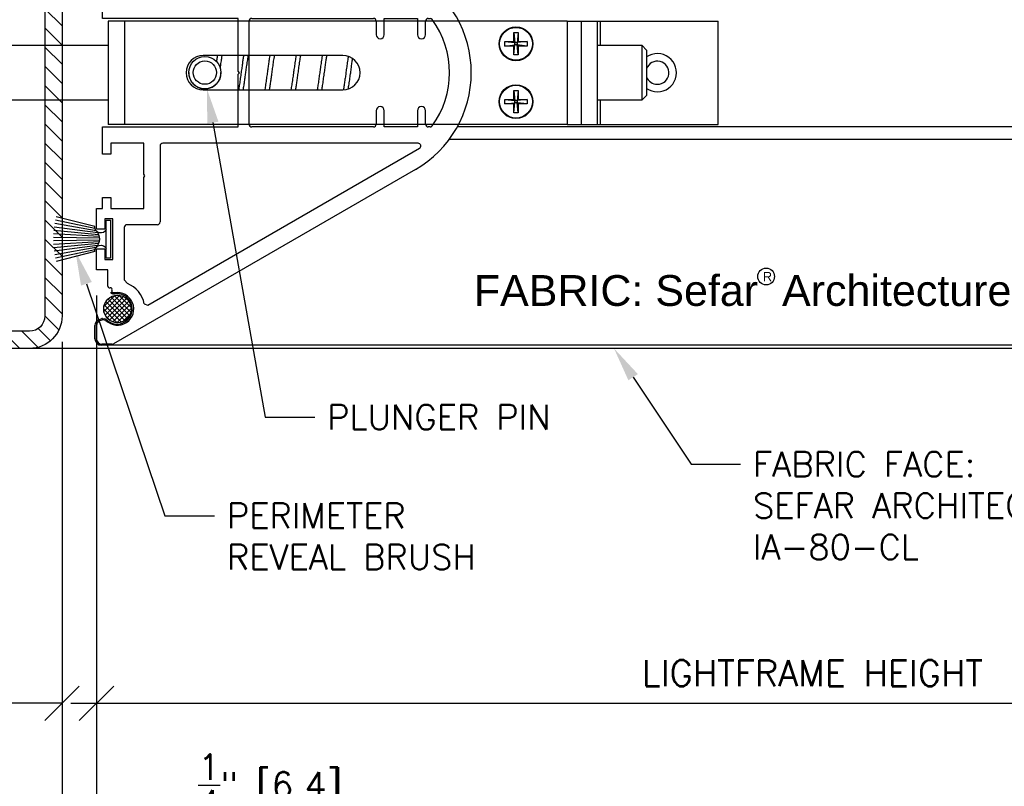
# Model space of a CAD drawing. Header units: inches. Extents: x 0 to 70.2, y -46 to 53.5.
# Tile 4 of 33: x 16 to 23.2, y 4.7 to 10.3. Entities that reach past the tile are written whole.
import ezdxf
from ezdxf import colors
from ezdxf.entities.mleader import LeaderData, LeaderLine
from ezdxf.math import Vec2, Vec3

# ---------------------------------------------------------------- set-up
doc = ezdxf.new("R2010")
doc.units = ezdxf.units.IN
doc.header["$MEASUREMENT"] = 0
for name, color, linetype in [('1-ARCH', 1, 'Continuous'), ('1-DIM', 4, 'Continuous'), ('1-MOUNT', 155, 'Continuous'), ('1-PANEL EDGE', 2, 'Continuous'), ('1-TEXT', 2, 'Continuous')]:
    doc.layers.add(name, color=color, linetype=linetype)
doc.styles.add('TEXT', font='romans.shx')
doc.dimstyles.new('DIM 6-12', dxfattribs={"dimscale": 2, "dimtxt": 0.09375, "dimasz": 0.125, "dimexe": 0.09375, "dimexo": 0.09375, "dimgap": 0.0625, "dimtad": 1, "dimdec": 5, "dimzin": 3, "dimdsep": 46, "dimlunit": 5, "dimtxsty": 'TEXT', "dimblk": 'OBLIQUE', "dimcen": 0.09375, "dimdle": 0.09375, "dimclrd": 256, "dimclre": 4, "dimclrt": 2, "dimadec": 0, "dimazin": 0, "dimtfac": 1, "dimtdec": 5, "dimtmove": 0, "dimatfit": 3, "dimfxl": 0, "dimtolj": 1, "dimtzin": 0, "dimlwd": -1, "dimlwe": -1, "dimarcsym": 0})
pattern_1 = [(45, (3041.921892, -1573.533156), (-0.01767766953, 0.01767766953), []), (135, (3041.921892, -1573.533156), (-0.01767766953, -0.01767766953), [])]

# ---------------------------------------------------------------- blocks, each defined once
blk = doc.blocks.new('Rahmenprofil')
at = {"layer": '1-MOUNT'}
for p, q in [((-0.1, 60), (1.77, 60)), ((2.02, 59.93), (57.66, 27.81)), ((-1.1, 56.57), (-1.1, 59)), ((-0.08, 55.5), (-0.45, 55.63)), ((0.52, 55.56), (0.07, 55.48)), ((7.68, 52.6), (8.32, 52.83)), ((8.32, 52.83), (58.37, 23.93)), ((1, 46.29), (1, 49.35)), ((1.94, 50.53), (2.13, 50.56)), ((4, 48.14), (4.58, 48.85)), ((4, 38.5), (4, 48.14)), ((-1.1, 42.45), (-1.1, 46.29)), ((-1.1, 46.29), (1, 46.29)), ((1.9, 44.4), (0.4, 44.4)), ((0.4, 44.4), (0.4, 42.45)), ((1.9, 36.9), (1.9, 44.4)), ((0.4, 42.45), (-1.1, 42.45)), ((-1.1, 35), (-1.1, 38.85)), ((-1.1, 38.85), (0.4, 38.85)), ((0.4, 38.85), (0.4, 36.9)), ((0.4, 36.9), (1.9, 36.9)), ((10.1, 38), (4.5, 38)), ((10.6, 23.5), (10.6, 37.5)), ((0, 35), (-1.1, 35)), ((0, 33), (0, 35)), ((7.6, 35), (1.5, 35)), ((1.5, 35), (1.5, 33)), ((7.6, 29.3), (7.6, 35)), ((1.5, 33), (0, 33)), ((7.8, 29), (7.6, 29.3)), ((7.6, 28.7), (7.8, 29)), ((7.6, 23), (7.6, 28.7)), ((0, 20), (0, 25)), ((0, 25), (1.5, 25)), ((1.5, 25), (1.5, 23)), ((1.5, 23), (7.6, 23)), ((58.12, 23), (11.1, 23)), ((25, 20), (0, 20)), ((25, 10.3), (25, 20)), ((27.5, 20), (49.9, 20)), ((51.9, 17), (51.9, 20)), ((51.9, 20), (58, 20)), ((58, 20), (58, 17)), ((60, 20), (60.33, 20)), ((27, 0.5), (27, 19.5)), ((50.4, 19.5), (50.4, 17)), ((59.5, 17), (59.5, 19.5)), ((25.2, 10), (25, 10.3)), ((25, 9.7), (25.2, 10)), ((25, 0), (25, 9.7)), ((50.4, 3), (50.4, 0.5)), ((51.9, 0), (51.9, 3)), ((58, 3), (58, 0)), ((59.5, 0.5), (59.5, 3)), ((0, -5), (0, 0)), ((0, 0), (25, 0)), ((49.9, 0), (27.5, 0)), ((58, 0), (51.9, 0)), ((60.33, 0), (60, 0)), ((7.6, -3), (1.5, -3)), ((1.5, -3), (1.5, -5)), ((7.6, -8.7), (7.6, -3)), ((10.6, -3.5), (10.6, -17.5)), ((58.12, -3), (11.1, -3)), ((1.5, -5), (0, -5)), ((8.32, -32.83), (58.37, -3.93)), ((57.66, -7.81), (2.02, -39.93)), ((7.8, -9), (7.6, -8.7)), ((7.6, -9.3), (7.8, -9)), ((7.6, -15), (7.6, -9.3)), ((0, -15), (0, -13)), ((0, -13), (1.5, -13)), ((1.5, -13), (1.5, -15)), ((-1.1, -18.85), (-1.1, -15)), ((-1.1, -15), (0, -15)), ((1.5, -15), (7.6, -15)), ((1.9, -16.9), (0.4, -16.9)), ((0.4, -16.9), (0.4, -18.85)), ((1.9, -24.4), (1.9, -16.9)), ((10.1, -18), (4.5, -18)), ((0.4, -18.85), (-1.1, -18.85)), ((4, -18.5), (4, -28.14)), ((-1.1, -26.29), (-1.1, -22.45)), ((-1.1, -22.45), (0.4, -22.45)), ((0.4, -22.45), (0.4, -24.4)), ((0.4, -24.4), (1.9, -24.4)), ((1, -26.29), (-1.1, -26.29)), ((1, -29.35), (1, -26.29)), ((4, -28.14), (4.58, -28.85)), ((2.13, -30.56), (1.94, -30.53)), ((7.68, -32.6), (8.32, -32.83)), ((-0.45, -35.63), (-0.08, -35.5)), ((0.07, -35.48), (0.52, -35.56)), ((-1.1, -39), (-1.1, -36.57)), ((1.77, -40), (-0.1, -40))]:
    blk.add_line(p, q, dxfattribs=at)
for centre, radius, start, end in [((-0.1, 59), 1, 90, 180), ((1.77, 59.5), 0.5, 60, 90), ((-0.1, 56.57), 1, 180, 249.6578), ((2.76, 53.51), 3, 259.2937, 135.3169), ((0.02, 55.78), 0.3, 249.6578, 279.6578), ((0.49, 55.76), 0.2, 279.6578, 315.3169), ((2.76, 53.51), 5, 291.3304, 349.5634), ((1.3, 49.35), 0.3, 72.1882, 180), ((1.48, 49.92), 0.3, 252.1882, 31.625), ((1.99, 50.23), 0.3, 99.6578, 211.625), ((2.17, 50.36), 0.2, 79.2937, 99.6578), ((4.5, 38.5), 0.5, 180, 270), ((10.1, 37.5), 0.5, 0, 90), ((47.37, 10), 20.56, 300, 60), ((58.12, 23.5), 0.5, 270, 60), ((11.1, 23.5), 0.5, 180, 270), ((27.5, 19.5), 0.5, 90, 180), ((49.9, 19.5), 0.5, 0, 90), ((60, 19.5), 0.5, 90, 180), ((60.33, 19.5), 0.5, 36.2539, 90), ((47.37, 10), 16.56, 323.7461, 36.2539), ((51.15, 17), 0.75, 180, 0), ((58.75, 17), 0.75, 180, 0), ((51.15, 3), 0.75, 0, 180), ((58.75, 3), 0.75, 0, 180), ((27.5, 0.5), 0.5, 180, 270), ((49.9, 0.5), 0.5, 270, 0), ((60, 0.5), 0.5, 180, 270), ((60.33, 0.5), 0.5, 270, 323.7461), ((11.1, -3.5), 0.5, 90, 180), ((58.12, -3.5), 0.5, 300, 90), ((4.5, -18.5), 0.5, 90, 180), ((10.1, -17.5), 0.5, 270, 0), ((2.76, -33.51), 5, 10.4366, 68.6696), ((2.76, -33.51), 3, 224.6831, 100.7063), ((1.3, -29.35), 0.3, 180, 287.8118), ((1.48, -29.92), 0.3, 328.375, 107.8118), ((1.99, -30.23), 0.3, 148.375, 260.3422), ((2.17, -30.36), 0.2, 260.3422, 280.7063), ((-0.1, -36.57), 1, 110.3422, 180), ((0.02, -35.78), 0.3, 80.3422, 110.3422), ((0.49, -35.76), 0.2, 44.6831, 80.3422), ((-0.1, -39), 1, 180, 270), ((1.77, -39.5), 0.5, 270, 300)]:
    blk.add_arc(centre, radius, start, end, dxfattribs=at)
blk = doc.blocks.new('Bürstendichtung')
at = {"layer": '1-MOUNT'}
for p, q in [((7387.29, -19153.63), (7394.9, -19152.32)), ((7387.49, -19153.23), (7394.78, -19151.69)), ((7387.53, -19152.85), (7394.63, -19151.07)), ((7386.72, -19154.7), (7395.11, -19154.23)), ((7386.82, -19154.37), (7395.07, -19153.59)), ((7386.99, -19154.02), (7394.99, -19152.95)), ((7386.68, -19155.02), (7395.14, -19154.87)), ((7386.68, -19155.34), (7395.14, -19155.51)), ((7386.73, -19155.66), (7395.11, -19156.15)), ((7386.73, -19155.66), (7395.11, -19156.15)), ((7386.83, -19155.99), (7395.06, -19156.79)), ((7387.01, -19156.34), (7394.99, -19157.42)), ((7387.31, -19156.73), (7394.89, -19158.05)), ((7387.5, -19157.13), (7394.77, -19158.68)), ((7387.53, -19157.48), (7394.63, -19159.27))]:
    blk.add_line(p, q, dxfattribs=at)
blk.add_lwpolyline([(7384.63, -19158.67), (7385.43, -19158.67), (7385.43, -19151.67), (7384.63, -19151.67), (7384.63, -19158.67)], dxfattribs=at)
for centre, radius, start, end in [((7386.43, -19152.95), 1.1, 203.9163, 4.8512), ((7388.9, -19155.17), 2.22, 136.126, 223.874), ((7386.43, -19157.39), 1.1, 355.1488, 156.0837)]:
    blk.add_arc(centre, radius, start, end, dxfattribs=at)
blk = doc.blocks.new('LF_SpringBolt3')
at = {"layer": '1-MOUNT'}
for p, q in [((-23.94, 9.52), (-23.94, -9.52)), ((-20.97, 9.52), (-23.94, 9.52)), ((-20.97, 9.52), (-20.97, -9.52)), ((60.58, 9.52), (-20.97, 9.52)), ((60.58, 9.52), (63.21, 9.52)), ((60.58, 9.52), (60.58, -9.52)), ((63.21, -9.52), (63.21, 9.52)), ((63.21, 9.52), (66.18, 9.52)), ((66.18, -9.52), (66.18, 9.52)), ((66.18, 9.52), (66.74, 9.52)), ((66.74, 9.52), (88.42, 9.52)), ((66.74, 4.98), (66.74, 9.52)), ((88.42, -9.52), (88.42, 9.52)), ((50.74, 7.39), (51.57, 7.39)), ((50.74, 5.75), (50.74, 7.39)), ((50.74, 7.39), (50.95, 5.54)), ((51.57, 7.39), (51.37, 5.54)), ((51.57, 7.39), (51.57, 5.75)), ((49.1, 4.91), (49.1, 5.75)), ((49.1, 5.75), (50.74, 5.75)), ((49.1, 5.75), (50.95, 5.54)), ((50.95, 5.54), (50.74, 5.75)), ((50.95, 5.54), (51.37, 5.54)), ((50.95, 5.12), (50.95, 5.54)), ((51.57, 5.75), (51.37, 5.54)), ((53.21, 5.75), (51.37, 5.54)), ((51.37, 5.54), (51.37, 5.12)), ((51.57, 5.75), (53.21, 5.75)), ((53.21, 5.75), (53.21, 4.91)), ((-45.14, 4.98), (-45.95, 4.17)), ((-45.95, -4.17), (-45.95, 4.17)), ((-23.94, 4.98), (-45.14, 4.98)), ((-45.14, 4.98), (-45.14, -4.98)), ((49.1, 4.91), (50.95, 5.12)), ((50.74, 4.91), (49.1, 4.91)), ((50.74, 4.91), (50.95, 5.12)), ((50.74, 3.28), (50.95, 5.12)), ((50.74, 3.28), (50.74, 4.91)), ((51.37, 5.12), (50.95, 5.12)), ((53.21, 4.91), (51.37, 5.12)), ((51.37, 5.12), (51.57, 4.91)), ((51.57, 3.28), (51.37, 5.12)), ((51.57, 4.91), (51.57, 3.28)), ((53.21, 4.91), (51.57, 4.91)), ((74.4, 4.98), (66.18, 4.98)), ((75.21, 4.17), (74.4, 4.98)), ((74.4, -4.98), (74.4, 4.98)), ((75.21, 4.17), (75.21, -4.17)), ((19.27, 3.16), (-6.46, 3.16)), ((51.57, 3.28), (50.74, 3.28)), ((-9.11, 0.01), (-9.11, 0)), ((-3.18, 0), (-3.18, 0.01)), ((-6.46, -3.16), (19.27, -3.16)), ((50.74, -3.28), (51.57, -3.28)), ((50.74, -4.91), (50.74, -3.28)), ((50.74, -3.28), (50.95, -5.12)), ((51.57, -3.28), (51.37, -5.12)), ((51.57, -3.28), (51.57, -4.91)), ((-45.95, -4.17), (-45.14, -4.98)), ((-45.14, -4.98), (-23.94, -4.98)), ((49.1, -5.75), (49.1, -4.91)), ((49.1, -4.91), (50.74, -4.91)), ((49.1, -4.91), (50.95, -5.12)), ((50.95, -5.12), (50.74, -4.91)), ((50.95, -5.12), (51.37, -5.12)), ((50.95, -5.54), (50.95, -5.12)), ((51.57, -4.91), (51.37, -5.12)), ((53.21, -4.91), (51.37, -5.12)), ((51.37, -5.12), (51.37, -5.54)), ((51.57, -4.91), (53.21, -4.91)), ((53.21, -4.91), (53.21, -5.75)), ((66.18, -4.98), (74.4, -4.98)), ((66.74, -9.52), (66.74, -4.98)), ((74.4, -4.98), (75.21, -4.17)), ((49.1, -5.75), (50.95, -5.54)), ((50.74, -5.75), (49.1, -5.75)), ((50.74, -7.39), (50.95, -5.54)), ((50.74, -5.75), (50.95, -5.54)), ((50.74, -7.39), (50.74, -5.75)), ((51.37, -5.54), (50.95, -5.54)), ((51.57, -7.39), (51.37, -5.54)), ((51.37, -5.54), (51.57, -5.75)), ((53.21, -5.75), (51.37, -5.54)), ((51.57, -5.75), (51.57, -7.39)), ((53.21, -5.75), (51.57, -5.75)), ((51.57, -7.39), (50.74, -7.39)), ((-20.97, -9.52), (-23.94, -9.52)), ((60.58, -9.52), (-20.97, -9.52)), ((60.58, -9.52), (63.21, -9.52)), ((63.21, -9.52), (66.18, -9.52)), ((66.18, -9.52), (66.74, -9.52)), ((66.74, -9.52), (88.42, -9.52))]:
    blk.add_line(p, q, dxfattribs=at)
for centre, radius in [((51.16, 5.33), 3.12), ((51.16, 5.33), 3.02), ((-6.15, 0.01), 2.97), ((-6.15, 0.01), 2.15), ((51.16, -5.33), 3.12), ((51.16, -5.33), 3.02)]:
    blk.add_circle(centre, radius, dxfattribs=at)
for centre, radius, start, end in [((-6.46, 0), 3.16, 90, 270), ((19.27, 0), 3.16, 270, 90), ((77.2, 0), 3.52, 270, 124.5162), ((77.2, 0), 2.13, 270, 159.6745), ((77.2, 0), 2.13, 200.3255, 270), ((77.2, 0), 3.52, 235.4838, 270)]:
    blk.add_arc(centre, radius, start, end, dxfattribs=at)
for points, knots in [([(-3.84, 3.16), (-3.88, 2.93), (-3.93, 2.57), (-3.99, 2.17), (-4.01, 2.03)], [0, 0, 0, 0, 0.6378752, 1, 1, 1, 1]), ([(-3.32, 0.81), (-3.29, 1.01), (-3.21, 1.58), (-3.09, 2.37), (-3.01, 2.91), (-2.97, 3.13)], [0, 0, 0, 0, 0.241534, 0.691453, 1, 1, 1, 1]), ([(0.98, 3.16), (0.95, 2.92), (0.87, 2.44), (0.75, 1.63), (0.63, 0.73), (0.49, -0.27), (0.34, -1.33), (0.19, -2.31), (0.1, -2.92), (0.05, -3.16), (0.05, -3.16)], [0, 0, 0, 0, 0.120837, 0.24625, 0.377183, 0.523505, 0.688433, 0.855096, 0.997092, 1, 1, 1, 1]), ([(0.93, -3.16), (0.97, -2.88), (1.07, -2.32), (1.2, -1.41), (1.33, -0.5), (1.45, 0.42), (1.59, 1.39), (1.73, 2.35), (1.82, 2.91), (1.86, 3.16)], [0, 0, 0, 0, 0.150741, 0.2964635, 0.4316106, 0.5604669, 0.7055656, 0.8682566, 1, 1, 1, 1]), ([(5.81, 3.16), (5.78, 2.97), (5.71, 2.52), (5.59, 1.73), (5.47, 0.83), (5.34, -0.11), (5.19, -1.13), (5.04, -2.15), (4.94, -2.84), (4.88, -3.13), (4.88, -3.16)], [0, 0, 0, 0, 0.097133, 0.2369338, 0.3666821, 0.5007488, 0.6530897, 0.8220158, 0.9828218, 1, 1, 1, 1]), ([(5.75, -3.16), (5.77, -3.08), (5.82, -2.76), (5.92, -2.13), (6.04, -1.3), (6.17, -0.41), (6.3, 0.55), (6.44, 1.58), (6.58, 2.49), (6.66, 2.99), (6.69, 3.16)], [0, 0, 0, 0, 0.046997, 0.181494, 0.312591, 0.44025, 0.578891, 0.735808, 0.906679, 1, 1, 1, 1]), ([(10.64, 3.16), (10.62, 3.06), (10.56, 2.66), (10.44, 1.87), (10.3, 0.87), (10.16, -0.14), (10.01, -1.2), (9.86, -2.25), (9.75, -2.87), (9.7, -3.16)], [0, 0, 0, 0, 0.0532998, 0.2154366, 0.365836, 0.5051875, 0.6614234, 0.8394436, 1, 1, 1, 1]), ([(10.58, -3.16), (10.59, -3.08), (10.65, -2.77), (10.74, -2.15), (10.87, -1.29), (11.01, -0.32), (11.15, 0.75), (11.31, 1.83), (11.43, 2.65), (11.49, 3.05), (11.51, 3.16)], [0, 0, 0, 0, 0.0480838, 0.1736446, 0.3081735, 0.4535158, 0.6104099, 0.7815459, 0.9413027, 1, 1, 1, 1]), ([(15.47, 3.16), (15.45, 3.06), (15.37, 2.62), (15.25, 1.77), (15.1, 0.72), (14.97, -0.29), (14.82, -1.3), (14.68, -2.29), (14.58, -2.88), (14.53, -3.16)], [0, 0, 0, 0, 0.056397, 0.233949, 0.390134, 0.529663, 0.680422, 0.843136, 1, 1, 1, 1]), ([(15.4, -3.16), (15.44, -2.97), (15.52, -2.48), (15.65, -1.57), (15.81, -0.49), (15.95, 0.58), (16.09, 1.56), (16.22, 2.42), (16.3, 2.92), (16.34, 3.16)], [0, 0, 0, 0, 0.106215, 0.264768, 0.437063, 0.595219, 0.741555, 0.877063, 1, 1, 1, 1]), ([(20.26, 2.97), (20.24, 2.86), (20.17, 2.43), (20.05, 1.61), (19.91, 0.6), (19.79, -0.34), (19.66, -1.24), (19.52, -2.12), (19.42, -2.79), (19.37, -3.09), (19.36, -3.15)], [0, 0, 0, 0, 0.057718, 0.232397, 0.388826, 0.526345, 0.661832, 0.807932, 0.963476, 1, 1, 1, 1]), ([(20.26, -2.98), (20.29, -2.78), (20.38, -2.26), (20.52, -1.33), (20.67, -0.28), (20.8, 0.69), (20.92, 1.57), (21.01, 2.2), (21.06, 2.52), (21.07, 2.59)], [0, 0, 0, 0, 0.122851, 0.320395, 0.502939, 0.664, 0.811265, 0.962056, 1, 1, 1, 1]), ([(-9.11, 0), (-9.11, -0.07), (-9.11, -0.22), (-9.08, -0.45), (-9.04, -0.67), (-8.96, -0.96), (-8.82, -1.31), (-8.59, -1.7), (-8.3, -2.05), (-8.01, -2.32), (-7.74, -2.51), (-7.51, -2.64), (-7.27, -2.75), (-6.97, -2.85), (-6.61, -2.94), (-6.2, -2.97), (-5.78, -2.95), (-5.38, -2.87), (-4.99, -2.74), (-4.61, -2.55), (-4.25, -2.3), (-3.97, -2.02), (-3.76, -1.77), (-3.62, -1.55), (-3.49, -1.32), (-3.38, -1.07), (-3.3, -0.83), (-3.24, -0.58), (-3.2, -0.33), (-3.18, -0.13), (-3.19, -0.02), (-3.19, 0)], [0, 0, 0, 0, 0.023421, 0.047024, 0.071189, 0.09554, 0.14249, 0.190629, 0.241214, 0.292972, 0.321092, 0.349414, 0.378424, 0.407702, 0.450714, 0.494929, 0.537966, 0.582295, 0.625059, 0.668737, 0.718873, 0.770138, 0.798363, 0.826795, 0.855925, 0.885321, 0.911617, 0.938141, 0.965431, 0.993005, 1, 1, 1, 1])]:
    blk.add_open_spline(points, degree=3, knots=knots, dxfattribs=at)
blk = doc.blocks.new('_Oblique')
at = {"color": 0, "linetype": 'ByBlock', "lineweight": -2}
blk.add_line((-0.5, -0.5), (0.5, 0.5), dxfattribs=at)
blk = doc.blocks.new('*D51')
at = {"layer": '1-DIM', "color": 4, "transparency": 16777216}
for p, q in [((15.3261, 7.9667), (15.3261, 5.1579)), ((16.3261, 7.9667), (16.3261, 5.1579))]:
    blk.add_line(p, q, dxfattribs=at)
at = {"layer": '1-DIM', "transparency": 16777216}
for p, q in [((15.3261, 5.3454), (13.3529, 5.3454)), ((16.3261, 5.3454), (15.1386, 5.3454))]:
    blk.add_line(p, q, dxfattribs=at)
at = {"layer": 'Defpoints', "color": 0, "transparency": 16777216}
for p in [(15.3261, 8.1542), (16.3261, 8.1542), (16.3261, 5.3454)]:
    blk.add_point(p, dxfattribs=at)
at = {"layer": '1-DIM', "transparency": 16777216, "xscale": 0.25, "yscale": 0.25, "zscale": 0.25, "rotation": 180}
blk.add_blockref('_Oblique', (15.3261, 5.3454), dxfattribs=at)
at = {"layer": '1-DIM', "transparency": 16777216, "xscale": 0.25, "yscale": 0.25, "zscale": 0.25}
blk.add_blockref('_Oblique', (16.3261, 5.3454), dxfattribs=at)
at = {"layer": '1-DIM', "color": 2, "transparency": 16777216, "insert": (14.1832, 5.3454), "char_height": 0.1875, "attachment_point": 5, "style": 'TEXT', "bg_fill": 3, "box_fill_scale": 1.25, "bg_fill_color": 256, "bg_fill_true_color": 13158600, "bg_fill_transparency": 0}
blk.add_mtext('\\A1;TBD.\\P[1" [25.4]', dxfattribs=at)
blk = doc.blocks.new('*D52')
at = {"layer": '1-DIM', "color": 4, "transparency": 16777216}
for p, q in [((16.5761, 8.3015), (16.5761, 4.1896)), ((16.3261, 7.9667), (16.3261, 4.1896))]:
    blk.add_line(p, q, dxfattribs=at)
at = {"layer": '1-DIM', "transparency": 16777216}
for p, q in [((16.3261, 4.3771), (16.0761, 4.3771)), ((16.3261, 4.3771), (16.5761, 4.3771)), ((16.5761, 4.3771), (18.5225, 4.3771))]:
    blk.add_line(p, q, dxfattribs=at)
at = {"layer": 'Defpoints', "color": 0, "transparency": 16777216}
for p in [(16.5761, 8.489), (16.3261, 8.1542), (16.5761, 4.3771)]:
    blk.add_point(p, dxfattribs=at)
at = {"layer": '1-DIM', "transparency": 16777216, "xscale": 0.25, "yscale": 0.25, "zscale": 0.25}
blk.add_blockref('_Oblique', (16.3261, 4.3771), dxfattribs=at)
at = {"layer": '1-DIM', "transparency": 16777216, "xscale": 0.25, "yscale": 0.25, "zscale": 0.25, "rotation": 180}
blk.add_blockref('_Oblique', (16.5761, 4.3771), dxfattribs=at)
at = {"layer": '1-DIM', "color": 2, "transparency": 16777216, "insert": (17.835, 4.7521), "char_height": 0.1875, "attachment_point": 5, "style": 'TEXT', "bg_fill": 3, "box_fill_scale": 1.25, "bg_fill_color": 256, "bg_fill_true_color": 13158600, "bg_fill_transparency": 0}
blk.add_mtext('\\A1;{\\H1.000000x;\\S1/4;}" [6.4]', dxfattribs=at)
blk = doc.blocks.new('*D53')
at = {"layer": '1-DIM', "color": 4, "transparency": 16777216}
blk.add_line((16.5761, 8.3015), (16.5761, 5.1579), dxfattribs=at)
at = {"layer": '1-DIM', "transparency": 16777216}
blk.add_line((16.3886, 5.3454), (26.9596, 5.3454), dxfattribs=at)
blk.add_solid([(26.9596, 5.3871), (26.9596, 5.3037), (27.2096, 5.3454)], dxfattribs=at)
at = {"layer": 'Defpoints', "color": 0, "transparency": 16777216}
for p in [(16.5761, 8.489), (27.2096, 5.3454), (27.2096, 5.3454)]:
    blk.add_point(p, dxfattribs=at)
at = {"layer": '1-DIM', "transparency": 16777216, "xscale": 0.25, "yscale": 0.25, "zscale": 0.25, "rotation": 180}
blk.add_blockref('_Oblique', (16.5761, 5.3454), dxfattribs=at)
at = {"layer": '1-DIM', "color": 2, "transparency": 16777216, "insert": (21.7678, 5.5642), "char_height": 0.1875, "attachment_point": 5, "style": 'TEXT', "bg_fill": 3, "box_fill_scale": 1.25, "bg_fill_color": 256, "bg_fill_true_color": 13158600, "bg_fill_transparency": 0}
blk.add_mtext('\\A1;LIGHTFRAME HEIGHT', dxfattribs=at)
blk = doc.blocks.new('*D54')
at = {"layer": '1-DIM', "color": 4, "transparency": 16777216}
blk.add_line((16.3261, 7.9667), (16.3261, 3.7806), dxfattribs=at)
at = {"layer": '1-DIM', "transparency": 16777216}
blk.add_line((16.1386, 3.9681), (26.9596, 3.9681), dxfattribs=at)
blk.add_solid([(26.9596, 4.0098), (26.9596, 3.9265), (27.2096, 3.9681)], dxfattribs=at)
at = {"layer": 'Defpoints', "color": 0, "transparency": 16777216}
for p in [(16.3261, 8.1542), (27.2096, 3.9681), (27.2096, 3.9681)]:
    blk.add_point(p, dxfattribs=at)
at = {"layer": '1-DIM', "transparency": 16777216, "xscale": 0.25, "yscale": 0.25, "zscale": 0.25, "rotation": 180}
blk.add_blockref('_Oblique', (16.3261, 3.9681), dxfattribs=at)
at = {"layer": '1-DIM', "color": 2, "transparency": 16777216, "insert": (21.6428, 4.1869), "char_height": 0.1875, "attachment_point": 5, "style": 'TEXT', "bg_fill": 3, "box_fill_scale": 1.25, "bg_fill_color": 256, "bg_fill_true_color": 13158600, "bg_fill_transparency": 0}
blk.add_mtext('\\A1;PERIMETER FRAME OPENING', dxfattribs=at)
blk = doc.blocks.new('*D55')
at = {"layer": '1-DIM', "color": 4, "transparency": 16777216}
blk.add_line((15.3261, 7.9667), (15.3261, 2.6793), dxfattribs=at)
at = {"layer": '1-DIM', "transparency": 16777216}
blk.add_line((15.1386, 2.8668), (26.9596, 2.8668), dxfattribs=at)
blk.add_solid([(26.9596, 2.9085), (26.9596, 2.8251), (27.2096, 2.8668)], dxfattribs=at)
at = {"layer": 'Defpoints', "color": 0, "transparency": 16777216}
for p in [(15.3261, 8.1542), (27.2096, 2.8668), (27.2096, 2.8668)]:
    blk.add_point(p, dxfattribs=at)
at = {"layer": '1-DIM', "transparency": 16777216, "xscale": 0.25, "yscale": 0.25, "zscale": 0.25, "rotation": 180}
blk.add_blockref('_Oblique', (15.3261, 2.8668), dxfattribs=at)
at = {"layer": '1-DIM', "color": 2, "transparency": 16777216, "insert": (21.1428, 3.1347), "char_height": 0.1875, "attachment_point": 5, "style": 'TEXT', "bg_fill": 3, "box_fill_scale": 1.25, "bg_fill_color": 256, "bg_fill_true_color": 13158600, "bg_fill_transparency": 0}
blk.add_mtext('\\A1;OVERALL WIDTH (INCL. FRAME)', dxfattribs=at)

msp = doc.modelspace()

# ---------------------------------------------------------------- hatches: boundary and pattern name
at = {"layer": '1-ARCH'}
h = msp.add_hatch(dxfattribs=at)
h.set_pattern_fill('ANSI31', color=8, scale=0.787402, angle=90)
h.set_pattern_definition([(135, (5868.3603, -16488.88455), (-0.06959712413, -0.06959712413), [])])
h.paths.add_polyline_path([(15.326093, 11.681746), (15.326093, 9.917966), (15.451093, 9.917966), (15.451093, 11.681746, -0.41421356), (15.562313, 11.792966), (16.089872, 11.792966, -0.41421356), (16.201093, 11.681746), (16.201093, 10.065604), (16.326093, 10.065604), (16.326093, 11.681746, 0.41421356), (16.089872, 11.917966), (15.562313, 11.917966, 0.41421356)])
h.paths.add_polyline_path([(15.326093, 9.917966), (15.326093, 9.532143), (15.451093, 9.532143), (15.451093, 9.748679), (15.451093, 9.917966)])
h.paths.add_polyline_path([(15.326093, 9.532143), (15.326093, 8.701056), (15.326093, 8.154187, 0.41421356), (15.562313, 7.917966), (16.089872, 7.917966, 0.41421356), (16.326093, 8.154187), (16.326093, 9.770329), (16.201093, 9.770329), (16.201093, 8.154187, -0.41421356), (16.089872, 8.042966), (15.562313, 8.042966, -0.41421356), (15.451093, 8.154187), (15.451093, 9.532143)])
h.paths.add_polyline_path([(16.201093, 10.065604), (16.201093, 9.917966), (16.326093, 9.917966), (16.326093, 10.065604)], flags=17)
h.paths.add_polyline_path([(16.201093, 9.917966), (16.201093, 9.770329), (16.326093, 9.770329), (16.326093, 9.917966)])
at = {"layer": '1-MOUNT'}
h = msp.add_hatch(dxfattribs=at)
h.set_pattern_fill('ANSI37', color=8, scale=0.007874, style=0, pattern_type=2)
h.set_pattern_definition(pattern_1)
h.paths.add_polyline_path([(16.828411, 8.205118), (16.828386, 8.207343), (16.828311, 8.209588), (16.828185, 8.211849), (16.828005, 8.214127), (16.827772, 8.216419), (16.827483, 8.218723), (16.827139, 8.221038), (16.826737, 8.223362), (16.826277, 8.225693), (16.825758, 8.228028), (16.82518, 8.230367), (16.824541, 8.232706), (16.823841, 8.235043), (16.823079, 8.237377), (16.822256, 8.239705), (16.821371, 8.242024), (16.820424, 8.244332), (16.819415, 8.246627), (16.818343, 8.248907), (16.81721, 8.251168), (16.816015, 8.253409), (16.814759, 8.255626), (16.813443, 8.257818), (16.812068, 8.259983), (16.810633, 8.262116), (16.809141, 8.264218), (16.807592, 8.266284), (16.805987, 8.268313), (16.804329, 8.270303), (16.802618, 8.272251), (16.800856, 8.274155), (16.799045, 8.276014), (16.797186, 8.277826), (16.795281, 8.279588), (16.793333, 8.281299), (16.791344, 8.282957), (16.789314, 8.284561), (16.787248, 8.28611), (16.785147, 8.287603), (16.783013, 8.289037), (16.780849, 8.290413), (16.778657, 8.291729), (16.776439, 8.292985), (16.774198, 8.29418), (16.771937, 8.295313), (16.769658, 8.296384), (16.767363, 8.297394), (16.765054, 8.298341), (16.762735, 8.299226), (16.760408, 8.300049), (16.758074, 8.30081), (16.755736, 8.30151), (16.753397, 8.302149), (16.751059, 8.302728), (16.748723, 8.303247), (16.746392, 8.303707), (16.744068, 8.304108), (16.741753, 8.304453), (16.739449, 8.304742), (16.737157, 8.304975), (16.73488, 8.305154), (16.732618, 8.305281), (16.730374, 8.305356), (16.728148, 8.30538), (16.725923, 8.305356), (16.723678, 8.305281), (16.721417, 8.305154), (16.719139, 8.304975), (16.716847, 8.304742), (16.714543, 8.304453), (16.712228, 8.304108), (16.709904, 8.303707), (16.707573, 8.303247), (16.705238, 8.302728), (16.702899, 8.302149), (16.70056, 8.30151), (16.698223, 8.30081), (16.695889, 8.300049), (16.693561, 8.299226), (16.691242, 8.298341), (16.688934, 8.297394), (16.686639, 8.296384), (16.684359, 8.295313), (16.682098, 8.29418), (16.679857, 8.292985), (16.67764, 8.291729), (16.675448, 8.290413), (16.673283, 8.289037), (16.671149, 8.287603), (16.669048, 8.28611), (16.666982, 8.284561), (16.664953, 8.282957), (16.662963, 8.281299), (16.661015, 8.279588), (16.659111, 8.277826), (16.657252, 8.276014), (16.65544, 8.274155), (16.653678, 8.272251), (16.651967, 8.270303), (16.650309, 8.268313), (16.648705, 8.266284), (16.647156, 8.264218), (16.645663, 8.262116), (16.644229, 8.259983), (16.642853, 8.257818), (16.641537, 8.255626), (16.640281, 8.253409), (16.639086, 8.251168), (16.637953, 8.248907), (16.636882, 8.246627), (16.635872, 8.244332), (16.634925, 8.242024), (16.63404, 8.239705), (16.633217, 8.237377), (16.632456, 8.235043), (16.631756, 8.232706), (16.631117, 8.230367), (16.630538, 8.228028), (16.630019, 8.225693), (16.629559, 8.223362), (16.629157, 8.221038), (16.628813, 8.218723), (16.628524, 8.216419), (16.628291, 8.214127), (16.628112, 8.211849), (16.627985, 8.209588), (16.62791, 8.207343), (16.627885, 8.205118), (16.62791, 8.202892), (16.627985, 8.200648), (16.628112, 8.198386), (16.628291, 8.196109), (16.628524, 8.193817), (16.628813, 8.191513), (16.629157, 8.189198), (16.629559, 8.186874), (16.630019, 8.184543), (16.630538, 8.182207), (16.631117, 8.179869), (16.631756, 8.17753), (16.632456, 8.175192), (16.633217, 8.172858), (16.63404, 8.170531), (16.634925, 8.168212), (16.635872, 8.165903), (16.636882, 8.163608), (16.637953, 8.161329), (16.639086, 8.159068), (16.640281, 8.156827), (16.641537, 8.154609), (16.642853, 8.152417), (16.644229, 8.150253), (16.645663, 8.148119), (16.647156, 8.146018), (16.648705, 8.143952), (16.650309, 8.141922), (16.651967, 8.139933), (16.653678, 8.137985), (16.65544, 8.13608), (16.657252, 8.134221), (16.659111, 8.13241), (16.661015, 8.130648), (16.662963, 8.128937), (16.664953, 8.127279), (16.666982, 8.125674), (16.669048, 8.124125), (16.671149, 8.122633), (16.673283, 8.121198), (16.675448, 8.119823), (16.67764, 8.118507), (16.679857, 8.117251), (16.682098, 8.116056), (16.684359, 8.114923), (16.686639, 8.113851), (16.688934, 8.112842), (16.691242, 8.111895), (16.693561, 8.11101), (16.695889, 8.110187), (16.698223, 8.109425), (16.70056, 8.108725), (16.702899, 8.108086), (16.705238, 8.107508), (16.707573, 8.106989), (16.709904, 8.106529), (16.712228, 8.106127), (16.714543, 8.105782), (16.716847, 8.105494), (16.719139, 8.105261), (16.721417, 8.105081), (16.723678, 8.104955), (16.725923, 8.10488), (16.728148, 8.104855), (16.730374, 8.10488), (16.732618, 8.104955), (16.73488, 8.105081), (16.737157, 8.105261), (16.739449, 8.105494), (16.741753, 8.105782), (16.744068, 8.106127), (16.746392, 8.106529), (16.748723, 8.106989), (16.751059, 8.107508), (16.753397, 8.108086), (16.755736, 8.108725), (16.758074, 8.109425), (16.760408, 8.110187), (16.762735, 8.11101), (16.765054, 8.111895), (16.767363, 8.112842), (16.769658, 8.113851), (16.771937, 8.114923), (16.774198, 8.116056), (16.776439, 8.117251), (16.778657, 8.118507), (16.780849, 8.119823), (16.783013, 8.121198), (16.785147, 8.122633), (16.787248, 8.124125), (16.789314, 8.125674), (16.791344, 8.127279), (16.793333, 8.128937), (16.795281, 8.130648), (16.797186, 8.13241), (16.799045, 8.134221), (16.800856, 8.13608), (16.802618, 8.137985), (16.804329, 8.139933), (16.805987, 8.141922), (16.807592, 8.143952), (16.809141, 8.146018), (16.810633, 8.148119), (16.812068, 8.150253), (16.813443, 8.152417), (16.814759, 8.154609), (16.816015, 8.156827), (16.81721, 8.159068), (16.818343, 8.161329), (16.819415, 8.163608), (16.820424, 8.165903), (16.821371, 8.168212), (16.822256, 8.170531), (16.823079, 8.172858), (16.823841, 8.175192), (16.824541, 8.17753), (16.82518, 8.179869), (16.825758, 8.182207), (16.826277, 8.184543), (16.826737, 8.186874), (16.827139, 8.189198), (16.827483, 8.191513), (16.827772, 8.193817), (16.828005, 8.196109), (16.828185, 8.198386), (16.828311, 8.200648), (16.828386, 8.202892)], flags=0)
h = msp.add_hatch(dxfattribs=at)
h.set_pattern_fill('ANSI37', color=256, scale=0.007874, style=0, pattern_type=2)
h.set_pattern_definition(pattern_1)
h.paths.add_polyline_path([(16.828411, 8.205116), (16.828386, 8.207341), (16.828311, 8.209586), (16.828185, 8.211847), (16.828005, 8.214125), (16.827772, 8.216417), (16.827483, 8.218721), (16.827139, 8.221036), (16.826737, 8.22336), (16.826277, 8.225691), (16.825758, 8.228027), (16.82518, 8.230365), (16.824541, 8.232704), (16.823841, 8.235042), (16.823079, 8.237375), (16.822256, 8.239703), (16.821371, 8.242022), (16.820424, 8.24433), (16.819415, 8.246626), (16.818343, 8.248905), (16.81721, 8.251166), (16.816015, 8.253407), (16.814759, 8.255624), (16.813443, 8.257816), (16.812068, 8.259981), (16.810633, 8.262115), (16.809141, 8.264216), (16.807592, 8.266282), (16.805987, 8.268311), (16.804329, 8.270301), (16.802618, 8.272249), (16.800856, 8.274154), (16.799045, 8.276012), (16.797186, 8.277824), (16.795281, 8.279586), (16.793333, 8.281297), (16.791344, 8.282955), (16.789314, 8.28456), (16.787248, 8.286109), (16.785147, 8.287601), (16.783013, 8.289035), (16.780849, 8.290411), (16.778656, 8.291727), (16.776439, 8.292983), (16.774198, 8.294178), (16.771937, 8.295311), (16.769658, 8.296382), (16.767363, 8.297392), (16.765054, 8.298339), (16.762735, 8.299224), (16.760408, 8.300047), (16.758074, 8.300809), (16.755736, 8.301508), (16.753397, 8.302147), (16.751059, 8.302726), (16.748723, 8.303245), (16.746392, 8.303705), (16.744068, 8.304107), (16.741753, 8.304451), (16.739449, 8.30474), (16.737157, 8.304973), (16.73488, 8.305152), (16.732618, 8.305279), (16.730374, 8.305354), (16.728148, 8.305379), (16.725923, 8.305354), (16.723678, 8.305279), (16.721417, 8.305152), (16.719139, 8.304973), (16.716847, 8.30474), (16.714543, 8.304451), (16.712228, 8.304107), (16.709904, 8.303705), (16.707573, 8.303245), (16.705238, 8.302726), (16.702899, 8.302147), (16.70056, 8.301508), (16.698222, 8.300809), (16.695889, 8.300047), (16.693561, 8.299224), (16.691242, 8.298339), (16.688934, 8.297392), (16.686639, 8.296382), (16.684359, 8.295311), (16.682098, 8.294178), (16.679857, 8.292983), (16.67764, 8.291727), (16.675448, 8.290411), (16.673283, 8.289035), (16.671149, 8.287601), (16.669048, 8.286109), (16.666982, 8.28456), (16.664953, 8.282955), (16.662963, 8.281297), (16.661015, 8.279586), (16.659111, 8.277824), (16.657252, 8.276012), (16.65544, 8.274154), (16.653678, 8.272249), (16.651967, 8.270301), (16.650309, 8.268311), (16.648704, 8.266282), (16.647156, 8.264216), (16.645663, 8.262115), (16.644229, 8.259981), (16.642853, 8.257816), (16.641537, 8.255624), (16.640281, 8.253407), (16.639086, 8.251166), (16.637953, 8.248905), (16.636882, 8.246626), (16.635872, 8.24433), (16.634925, 8.242022), (16.63404, 8.239703), (16.633217, 8.237375), (16.632456, 8.235042), (16.631756, 8.232704), (16.631117, 8.230365), (16.630538, 8.228027), (16.630019, 8.225691), (16.629559, 8.22336), (16.629157, 8.221036), (16.628813, 8.218721), (16.628524, 8.216417), (16.628291, 8.214125), (16.628112, 8.211847), (16.627985, 8.209586), (16.62791, 8.207341), (16.627885, 8.205116), (16.62791, 8.202891), (16.627985, 8.200646), (16.628112, 8.198385), (16.628291, 8.196107), (16.628524, 8.193815), (16.628813, 8.191511), (16.629157, 8.189196), (16.629559, 8.186872), (16.630019, 8.184541), (16.630538, 8.182205), (16.631117, 8.179867), (16.631756, 8.177528), (16.632456, 8.17519), (16.633217, 8.172857), (16.63404, 8.170529), (16.634925, 8.16821), (16.635872, 8.165902), (16.636882, 8.163606), (16.637953, 8.161327), (16.639086, 8.159066), (16.640281, 8.156825), (16.641537, 8.154608), (16.642853, 8.152416), (16.644229, 8.150251), (16.645663, 8.148117), (16.647156, 8.146016), (16.648704, 8.14395), (16.650309, 8.141921), (16.651967, 8.139931), (16.653678, 8.137983), (16.65544, 8.136078), (16.657252, 8.13422), (16.659111, 8.132408), (16.661015, 8.130646), (16.662963, 8.128935), (16.664953, 8.127277), (16.666982, 8.125672), (16.669048, 8.124123), (16.671149, 8.122631), (16.673283, 8.121197), (16.675448, 8.119821), (16.67764, 8.118505), (16.679857, 8.117249), (16.682098, 8.116054), (16.684359, 8.114921), (16.686639, 8.11385), (16.688934, 8.11284), (16.691242, 8.111893), (16.693561, 8.111008), (16.695889, 8.110185), (16.698222, 8.109423), (16.70056, 8.108724), (16.702899, 8.108085), (16.705238, 8.107506), (16.707573, 8.106987), (16.709904, 8.106527), (16.712228, 8.106125), (16.714543, 8.105781), (16.716847, 8.105492), (16.719139, 8.105259), (16.721417, 8.10508), (16.723678, 8.104953), (16.725923, 8.104878), (16.728148, 8.104853), (16.730374, 8.104878), (16.732618, 8.104953), (16.73488, 8.10508), (16.737157, 8.105259), (16.739449, 8.105492), (16.741753, 8.105781), (16.744068, 8.106125), (16.746392, 8.106527), (16.748723, 8.106987), (16.751059, 8.107506), (16.753397, 8.108085), (16.755736, 8.108724), (16.758074, 8.109423), (16.760408, 8.110185), (16.762735, 8.111008), (16.765054, 8.111893), (16.767363, 8.11284), (16.769658, 8.11385), (16.771937, 8.114921), (16.774198, 8.116054), (16.776439, 8.117249), (16.778656, 8.118505), (16.780849, 8.119821), (16.783013, 8.121197), (16.785147, 8.122631), (16.787248, 8.124123), (16.789314, 8.125672), (16.791344, 8.127277), (16.793333, 8.128935), (16.795281, 8.130646), (16.797186, 8.132408), (16.799045, 8.13422), (16.800856, 8.136078), (16.802618, 8.137983), (16.804329, 8.139931), (16.805987, 8.141921), (16.807592, 8.14395), (16.809141, 8.146016), (16.810633, 8.148117), (16.812068, 8.150251), (16.813443, 8.152416), (16.814759, 8.154608), (16.816015, 8.156825), (16.81721, 8.159066), (16.818343, 8.161327), (16.819415, 8.163606), (16.820424, 8.165902), (16.821371, 8.16821), (16.822256, 8.170529), (16.823079, 8.172857), (16.823841, 8.17519), (16.824541, 8.177528), (16.82518, 8.179867), (16.825758, 8.182205), (16.826277, 8.184541), (16.826737, 8.186872), (16.827139, 8.189196), (16.827483, 8.191511), (16.827772, 8.193815), (16.828005, 8.196107), (16.828185, 8.198385), (16.828311, 8.200646), (16.828386, 8.202891)], flags=0)

# ---------------------------------------------------------------- linework, layer by layer
at = {"layer": '1-ARCH'}
for points in [[(15.326093, 11.681746, -0.41421356), (15.562313, 11.917966), (16.089872, 11.917966, -0.41421356), (16.326093, 11.681746), (16.326093, 8.154187, -0.41421356), (16.089872, 7.917966), (15.562313, 7.917966, -0.41421356), (15.326093, 8.154187)], [(15.451093, 11.681746, -0.41421356), (15.562313, 11.792966), (16.089872, 11.792966, -0.41421356), (16.201093, 11.681746), (16.201093, 8.154187, -0.41421356), (16.089872, 8.042966), (15.562313, 8.042966, -0.41421356), (15.451093, 8.154187)]]:
    msp.add_lwpolyline(points, format="xyb", close=True, dxfattribs=at)
at = {"layer": '1-MOUNT'}
for centre in [(16.728148, 8.205118), (16.728148, 8.205116)]:
    msp.add_circle(centre, 0.100263, dxfattribs=at)
at = {"layer": '1-PANEL EDGE'}
for p, q in [((27.2096, 9.524262), (19.191953, 9.524262)), ((27.2096, 9.43334), (19.133061, 9.43334)), ((16.698111, 8.313382), (16.690628, 8.314656)), ((16.564228, 7.988829), (16.564228, 8.084464)), ((16.595049, 8.128761), (16.609452, 8.134101)), ((16.619598, 8.13505), (16.637224, 8.132051)), ((27.2096, 7.941585), (16.611472, 7.941585)), ((27.2096, 7.917966), (16.089872, 7.917966)), ((27.2096, 7.917965), (16.568165, 7.917965))]:
    msp.add_line(p, q, dxfattribs=at)
for centre, radius, start, end in [((16.724157, 8.205116), 0.110236, 224.6831045, 100.706327), ((16.69393, 8.334062), 0.019685, 204.3585966, 260.3421922), ((16.700753, 8.328907), 0.015748, 260.3421922, 280.706327), ((16.611472, 8.084464), 0.047244, 110.3421922, 180), ((16.616295, 8.115644), 0.019685, 80.3421922, 110.3421922), ((16.634582, 8.116526), 0.015748, 44.6831045, 80.3421922), ((16.611472, 7.988829), 0.047244, 180, 270)]:
    msp.add_arc(centre, radius, start, end, dxfattribs=at)
at = {"layer": '1-TEXT'}
msp.add_circle((21.431817, 8.44025), 0.060752, dxfattribs=at)

# ---------------------------------------------------------------- block references
at = {"layer": '1-MOUNT', "yscale": 0.03937007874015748, "zscale": 0.03937007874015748}
for name, p, xscale in [('Rahmenprofil', (16.6194, 9.524266), 0.03937007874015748), ('LF_SpringBolt3', (17.603652, 9.917966), 0.03937007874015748), ('Bürstendichtung', (307.410649, 762.85189), -0.03937007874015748)]:
    msp.add_blockref(name, p, dxfattribs=dict(at, xscale=xscale))

# ---------------------------------------------------------------- texts
at = {"layer": '1-TEXT', "attachment_point": 1, "line_spacing_factor": 0.963855}
for s, insert, char_height, width in [('{\\fArial|b0|i0|c0|p34;FABRIC: Sefar  Architecture IA-80-CL}', (19.311852, 8.450132), 0.22322835, 5.41261503), ('\\fArial;R', (21.407665, 8.473019), 0.0669685, 0.12506166)]:
    msp.add_mtext(s, dxfattribs=dict(at, insert=insert, char_height=char_height, width=width))

# ---------------------------------------------------------------- next in the draw order: dimensions: what is measured, and where the dimension line sits
at = {"layer": '1-DIM'}
dim = msp.add_linear_dim(base=(16.326093, 5.345408), p1=(15.326093, 8.154187), p2=(16.326093, 8.154187), text='TBD.\\X[<>', dimstyle='DIM 6-12', override={"dimpost": '"'}, dxfattribs=at)
dim.commit()
dim.dimension.update_dxf_attribs({"geometry": '*D51', "text_midpoint": (14.183236, 5.345408), "dimtype": 160})

# ---------------------------------------------------------------- next in the draw order: dimensions: what is measured, and where the dimension line sits
dim = msp.add_linear_dim(base=(16.576093, 4.377147), p1=(16.326093, 8.154187), p2=(16.576093, 8.489039), dimstyle='DIM 6-12', override={"dimpost": '"'}, dxfattribs=at)
dim.commit()
dim.dimension.update_dxf_attribs({"geometry": '*D52', "text_midpoint": (17.835021, 4.377147), "dimtype": 160})

# ---------------------------------------------------------------- next in the draw order: dimensions: what is measured, and where the dimension line sits
dim = msp.add_linear_dim(base=(27.2096, 5.345408), p1=(16.576093, 8.489039), p2=(27.2096, 5.345408), text='LIGHTFRAME HEIGHT', dimstyle='DIM 6-12', override={"dimpost": '"', "dimblk1": 'Oblique', "dimsah": 1}, dxfattribs=at)
dim.commit()
dim.dimension.update_dxf_attribs({"geometry": '*D53', "text_midpoint": (21.767846, 5.564158)})

# ---------------------------------------------------------------- next in the draw order: dimensions: what is measured, and where the dimension line sits
dim = msp.add_linear_dim(base=(27.2096, 3.968142), p1=(16.326093, 8.154187), p2=(27.2096, 3.968142), angle=180, text='PERIMETER FRAME OPENING', dimstyle='DIM 6-12', override={"dimpost": '"', "dimblk1": 'Oblique', "dimsah": 1}, dxfattribs=at)
dim.commit()
dim.dimension.update_dxf_attribs({"geometry": '*D54', "text_midpoint": (21.642846, 4.186892)})

# ---------------------------------------------------------------- next in the draw order: dimensions: what is measured, and where the dimension line sits
dim = msp.add_linear_dim(base=(27.2096, 2.866801), p1=(15.326093, 8.154187), p2=(27.2096, 2.866801), text='OVERALL WIDTH (INCL. FRAME)', dimstyle='DIM 6-12', override={"dimpost": '"', "dimblk1": 'Oblique', "dimsah": 1}, dxfattribs=at)
dim.commit()
dim.dimension.update_dxf_attribs({"geometry": '*D55', "text_midpoint": (21.142846, 3.134658)})

# ---------------------------------------------------------------- next in the draw order: leaders
at = {"layer": '1-TEXT'}
ml = msp.add_multileader_mtext('Standard', dxfattribs=at)
ml.set_content('PLUNGER PIN', color=256, style='TEXT')
ml.set_leader_properties(color=4, linetype='ByLayer', lineweight=-1)
ml.build(insert=Vec2(0, 0))
ml.multileader.update_dxf_attribs({"dogleg_length": 0.36, "arrow_head_size": 0.25})
ctx = ml.context
ctx.base_point, ctx.char_height, ctx.arrow_head_size, ctx.landing_gap_size, ctx.plane_origin = Vec3(18.158757, 7.420238), 0.18, 0.25, 0.09, Vec3(16.669231, 4.490781)
notes = []
notes.append((ctx, [(0, (1, 1, 0), (17.798757, 7.420238), (1, 0), 0.36, [(0, [(17.3761, 9.801787)], 0, [])])]))
ctx.mtext.insert, ctx.mtext.width, ctx.mtext.flow_direction = Vec3(18.248757, 7.510238), 1.99427141, 5
ml = msp.add_multileader_mtext('Standard', dxfattribs=at)
ml.set_content('PERIMETER REVEAL BRUSH', color=256, style='TEXT')
ml.set_leader_properties(color=4, linetype='ByLayer', lineweight=-1)
ml.build(insert=Vec2(0, 0))
ml.multileader.update_dxf_attribs({"dogleg_length": 0.36, "arrow_head_size": 0.25})
ctx = ml.context
ctx.base_point, ctx.char_height, ctx.arrow_head_size, ctx.landing_gap_size, ctx.plane_origin = Vec3(17.43151, 6.705559), 0.18, 0.25, 0.09, Vec3(16.669231, 3.776102)
notes.append((ctx, [(0, (1, 1, 0), (17.07151, 6.705559), (1, 0), 0.36, [(0, [(16.422431, 8.623758)], 0, [])])]))
ctx.mtext.insert, ctx.mtext.width, ctx.mtext.flow_direction = Vec3(17.52151, 6.795559), 2.01024857, 5
ml = msp.add_multileader_mtext('Standard', dxfattribs=at)
ml.set_content('FABRIC FACE:\\PSEFAR ARCHITECTURE IA-80-CL', color=256, style='TEXT')
ml.set_leader_properties(color=4, linetype='ByLayer', lineweight=-1)
ml.build(insert=Vec2(0, 0))
ml.multileader.update_dxf_attribs({"dogleg_length": 0.36, "arrow_head_size": 0.25})
ctx = ml.context
ctx.base_point, ctx.char_height, ctx.arrow_head_size, ctx.landing_gap_size, ctx.plane_origin = Vec3(21.247006, 7.078825), 0.18, 0.25, 0.09, Vec3(25.551295, 6.268818)
notes.append((ctx, [(1, (1, 1, 0), (20.887006, 7.078825), (1, 0), 0.36, [(0, [(20.328806, 7.917965)], 0, [])])]))
ctx.mtext.insert, ctx.mtext.width, ctx.mtext.flow_direction = Vec3(21.337006, 7.168825), 3.64814813, 5
for ctx, leaders in notes:
    for number, flags, end, landing, length, lines in leaders:
        leader = LeaderData()
        leader.index, (leader.has_last_leader_line, leader.has_dogleg_vector, leader.attachment_direction) = number, flags
        leader.last_leader_point, leader.dogleg_vector, leader.dogleg_length = Vec3(end), Vec3(landing), length
        for number, points, colour, breaks in lines:
            line = LeaderLine()
            line.index, line.vertices, line.color, line.breaks = number, Vec3.list(points), colors.encode_raw_color(colour), breaks
            leader.lines.append(line)
        ctx.leaders.append(leader)

doc.saveas('drawing.dxf')
